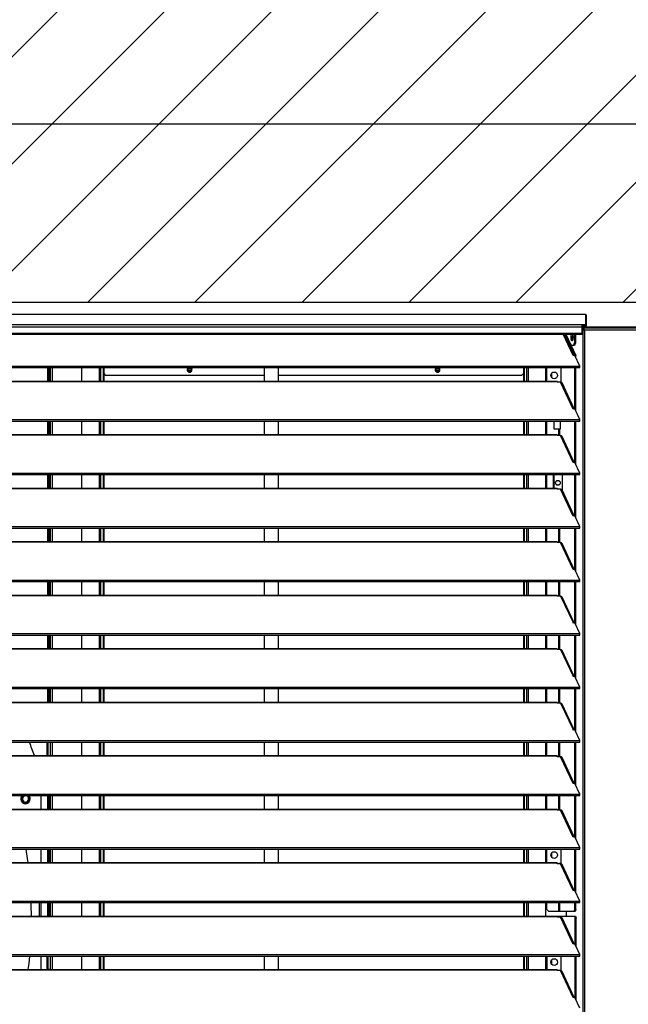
# Model space of a CAD drawing. Header units: millimetres. Extents: x 0 to 39823, y 0 to 11880.
# Tile 28 of 83: x 31288 to 31927, y 9745 to 10777. Entities that reach past the tile are written whole.
import ezdxf

# ---------------------------------------------------------------- set-up
doc = ezdxf.new("R2010")
doc.units = ezdxf.units.MM
doc.header["$PDSIZE"] = -1
doc.layers.add('DIMENZIJE', color=4, linetype='Continuous')
doc.layers.add('ODMIKI funkcionalni', color=253, linetype='Continuous')
doc.styles.add('SLDTEXTSTYLE6', font='txt')
doc.dimstyles.new('SLDDIMSTYLE0', dxfattribs={"dimtxt": 3, "dimasz": 3.414889, "dimexe": 0, "dimexo": 0.0625, "dimgap": 0.75, "dimtad": 1, "dimdec": 0, "dimlfac": 20, "dimrnd": 1e-09, "dimzin": 12, "dimdsep": 46, "dimtxsty": 'SLDTEXTSTYLE6', "dimsah": 1, "dimcen": 0.09, "dimadec": 0, "dimazin": 3, "dimtfac": 1, "dimtdec": 0, "dimtofl": 0, "dimtmove": 0, "dimatfit": 3, "dimfxl": 1, "dimfrac": 2, "dimtolj": 1, "dimtzin": 12, "dimarcsym": 0})

# ---------------------------------------------------------------- blocks, each defined once
blk = doc.blocks.new('*D11')
at = {"layer": 'Defpoints', "color": 0, "ltscale": 20, "transparency": 16777216}
for p in [(35131.7, 10467.8), (30473.7, 8774.1), (37077.8, 8774.1)]:
    blk.add_point(p, dxfattribs=at)
at = {"layer": 'DIMENZIJE', "color": 0, "lineweight": -2, "ltscale": 20, "transparency": 16777216}
for p, q in [((35133, 10467.8), (37077.8, 10467.8)), ((37077.8, 10399.5), (37077.8, 8842.4)), ((30475, 8774.1), (37077.8, 8774.1))]:
    blk.add_line(p, q, dxfattribs=at)
at = {"layer": 'DIMENZIJE', "color": 0, "ltscale": 20, "transparency": 16777216}
for points in [[(37066.4, 10399.5), (37089.2, 10399.5), (37077.8, 10467.8)], [(37066.4, 8842.4), (37089.2, 8842.4), (37077.8, 8774.1)]]:
    blk.add_solid(points, dxfattribs=at)
at = {"layer": 'DIMENZIJE', "color": 0, "ltscale": 20, "transparency": 16777216, "insert": (37001.1, 9580), "char_height": 60, "attachment_point": 2, "rotation": 90, "style": 'SLDTEXTSTYLE6'}
blk.add_mtext('\\A1;1694', dxfattribs=at)
blk = doc.blocks.new('*D12')
at = {"layer": 'Defpoints', "color": 0, "ltscale": 20, "transparency": 16777216}
for p in [(36757.7, 10787.8), (36757.7, 10452.3), (30132.7, 9752.3)]:
    blk.add_point(p, dxfattribs=at)
at = {"layer": 'DIMENZIJE', "color": 0, "lineweight": -2, "ltscale": 20, "transparency": 16777216}
for p, q in [((30132.7, 9753.6), (30132.7, 10787.8)), ((30201, 10787.8), (36689.4, 10787.8)), ((36757.7, 10453.6), (36757.7, 10787.8))]:
    blk.add_line(p, q, dxfattribs=at)
at = {"layer": 'DIMENZIJE', "color": 0, "ltscale": 20, "transparency": 16777216}
for points in [[(30201, 10799.2), (30201, 10776.5), (30132.7, 10787.8)], [(36689.4, 10799.2), (36689.4, 10776.5), (36757.7, 10787.8)]]:
    blk.add_solid(points, dxfattribs=at)
at = {"layer": 'DIMENZIJE', "color": 0, "ltscale": 20, "transparency": 16777216, "insert": (33445.2, 10864.6), "char_height": 60, "attachment_point": 2, "style": 'SLDTEXTSTYLE6'}
blk.add_mtext('\\A1;6625', dxfattribs=at)
blk = doc.blocks.new('*D13')
at = {"layer": 'Defpoints', "color": 0, "ltscale": 20, "transparency": 16777216}
for p in [(36757.7, 10667.8), (30307.7, 10452.3), (36757.7, 10452.3)]:
    blk.add_point(p, dxfattribs=at)
at = {"layer": 'DIMENZIJE', "color": 0, "lineweight": -2, "ltscale": 20, "transparency": 16777216}
for p, q in [((30307.7, 10453.6), (30307.7, 10667.8)), ((30376, 10667.8), (36689.4, 10667.8)), ((36757.7, 10453.6), (36757.7, 10667.8))]:
    blk.add_line(p, q, dxfattribs=at)
at = {"layer": 'DIMENZIJE', "color": 0, "ltscale": 20, "transparency": 16777216}
for points in [[(30376, 10679.2), (30376, 10656.5), (30307.7, 10667.8)], [(36689.4, 10679.2), (36689.4, 10656.5), (36757.7, 10667.8)]]:
    blk.add_solid(points, dxfattribs=at)
at = {"layer": 'DIMENZIJE', "color": 0, "ltscale": 20, "transparency": 16777216, "insert": (33532.7, 10744.6), "char_height": 60, "attachment_point": 2, "style": 'SLDTEXTSTYLE6'}
blk.add_mtext('\\A1;6450', dxfattribs=at)

msp = doc.modelspace()

# ---------------------------------------------------------------- hatches: boundary and pattern name
at = {"layer": 'ODMIKI funkcionalni'}
h = msp.add_hatch(dxfattribs=at)
h.set_pattern_fill('ANSI31', color=256, scale=25)
h.paths.add_polyline_path([(37556.8, 11465.7), (29806.7, 11465.7), (29806.7, 8759.1), (30306.5, 8759.1), (30306.5, 10480.9), (36758.1, 10480.9), (36758.1, 8759.1), (37556.8, 8759.1)])

# ---------------------------------------------------------------- linework, layer by layer
at = {"color": 7, "linetype": 'Continuous', "lineweight": 25, "ltscale": 20}
for p, q in [((31881.8, 10467.8), (30308.7, 10467.8)), ((31881.7, 10467.8), (30308.7, 10467.8)), ((31881.7, 10467.8), (31881.7, 10455.3)), ((30308.7, 10457.4), (31881.7, 10457.4)), ((31878.3, 10447.4), (31878.3, 10457.4)), ((31882.8, 10456.4), (31882.8, 10466.8)), ((31878.3, 10454.5), (30312.2, 10454.5)), ((30312.2, 10448.4), (31878.3, 10448.4)), ((30312.2, 10447.4), (31878.3, 10447.4)), ((31868.9, 10424.8), (31858.4, 10447.4)), ((31870, 10425), (31859.5, 10447.4)), ((31860.1, 10447.4), (31870.5, 10425)), ((31861.1, 10447.4), (31871.5, 10425)), ((31868.2, 10446.9), (31867.6, 10443.9)), ((31870.1, 10447.4), (31870.1, 10438.3)), ((31871.1, 10447.4), (31871.1, 10438.3)), ((31878.3, 10456.4), (31881.7, 10456.4)), ((31878.3, 10456.3), (31878.6, 10456.3)), ((31878.3, 10455.3), (31878.6, 10455.3)), ((31937.2, 10454.7), (31878.3, 10454.7)), ((31878.8, 10453.5), (31878.3, 10453.5)), ((31879.3, 10452.4), (31878.3, 10452.5)), ((31878.8, 10452.5), (31878.3, 10452.5)), ((31878.9, 10452.4), (31878.3, 10452.4)), ((31878.6, 10456.3), (31881.7, 10456.3)), ((31878.6, 10456.3), (31878.6, 10455.3)), ((31878.6, 10455.3), (31881.7, 10455.3)), ((31936.6, 10453.5), (31878.8, 10453.5)), ((31878.8, 10453.5), (31878.8, 10452.5)), ((31879.4, 10452.4), (31878.9, 10452.4)), ((31878.9, 10452.4), (31879, 10452.2)), ((31879, 10452.2), (31879, 8892.1)), ((31879, 10452.2), (31879.7, 10452.2)), ((31880.7, 10451.7), (31934.7, 10451.7)), ((31880.7, 10451.7), (31880.7, 8892.1)), ((31867.6, 10443.9), (31868.1, 10440.7)), ((31867.6, 10443.9), (31868.7, 10443.9)), ((31869.2, 10435.3), (31870.1, 10438.3)), ((31870.1, 10438.3), (31871.1, 10438.3)), ((31871.1, 10438.3), (31870.1, 10435.3)), ((31870.1, 10435.3), (31866.7, 10435.3)), ((31870.4, 10425), (31868.9, 10424.8)), ((31875.7, 10413.8), (31870.4, 10425)), ((31870.5, 10424.8), (31870.5, 10425)), ((31870.5, 10425), (31871.5, 10425)), ((31871.5, 10422.8), (31871.5, 10425)), ((30314.8, 10413.8), (31875.7, 10413.8)), ((30314.8, 10412.2), (31875.7, 10412.2)), ((31317.8, 10412.2), (31317.8, 10398)), ((31318.6, 10412.2), (31318.6, 10398)), ((31320.1, 10412.2), (31320.1, 10398)), ((31320.4, 10412.2), (31320.4, 10398)), ((31322.7, 10412.2), (31322.7, 10398)), ((31353.4, 10412.2), (31353.4, 10398)), ((31371.7, 10412.2), (31371.7, 10398)), ((31373.4, 10412.2), (31373.4, 10398)), ((31376, 10412.2), (31376, 10398)), ((31376.6, 10412.2), (31376.6, 10398)), ((31376.6, 10405.9), (31378.6, 10403.9)), ((31465, 10409.6), (31468.4, 10409.6)), ((31468.3, 10409.4), (31465.1, 10409.4)), ((31545, 10412.2), (31545, 10398)), ((31560, 10398), (31560, 10412.2)), ((31725, 10409.6), (31728.4, 10409.6)), ((31728.3, 10409.4), (31725.1, 10409.4)), ((31814.7, 10403.9), (31816.7, 10405.9)), ((31816.7, 10412.2), (31816.7, 10398)), ((31817.3, 10412.2), (31817.3, 10398)), ((31820, 10412.2), (31820, 10398)), ((31821.6, 10412.2), (31821.6, 10398)), ((31839.9, 10412.2), (31839.9, 10398)), ((31841.2, 10398), (31841.2, 10412.2)), ((31846.4, 10401.5), (31846.4, 10406.7)), ((31855.9, 10412.2), (31855.9, 10396.9)), ((31870.5, 10368.7), (31870.5, 10412.2)), ((31871.5, 10366.7), (31871.5, 10412.2)), ((31875.7, 10412.2), (31875.7, 10413.8)), ((30338.2, 10398), (31852.2, 10398)), ((30338.2, 10397.8), (31852.2, 10397.8)), ((31545, 10403.9), (31378.6, 10403.9)), ((31814.7, 10403.9), (31560, 10403.9)), ((31852.2, 10397), (31852.2, 10398)), ((31855.7, 10397), (31852.2, 10397)), ((31868.9, 10368.7), (31855.7, 10397)), ((31870, 10368.9), (31857.3, 10396.1)), ((31870.4, 10368.9), (31868.9, 10368.7)), ((31875.7, 10357.7), (31870.4, 10368.9)), ((30314.8, 10357.7), (31875.7, 10357.7)), ((30314.8, 10356.1), (31875.7, 10356.1)), ((31317.8, 10356.1), (31317.8, 10342)), ((31318.6, 10356.1), (31318.6, 10342)), ((31320.1, 10356.1), (31320.1, 10342)), ((31320.4, 10356.1), (31320.4, 10342)), ((31322.7, 10356.1), (31322.7, 10342)), ((31353.4, 10356.1), (31353.4, 10342)), ((31371.7, 10356.1), (31371.7, 10342)), ((31373.4, 10356.1), (31373.4, 10342)), ((31376, 10356.1), (31376, 10342)), ((31376.6, 10356.1), (31376.6, 10342)), ((31545, 10356.1), (31545, 10342)), ((31560, 10342), (31560, 10356.1)), ((31816.7, 10356.1), (31816.7, 10342)), ((31817.3, 10356.1), (31817.3, 10342)), ((31820, 10356.1), (31820, 10342)), ((31821.6, 10356.1), (31821.6, 10342)), ((31839.9, 10356.1), (31839.9, 10342)), ((31841.2, 10342), (31841.2, 10356.1)), ((31848.8, 10347.6), (31848.8, 10356.1)), ((31855.3, 10356.1), (31855.3, 10347.6)), ((31870.5, 10312.6), (31870.5, 10356.1)), ((31871.5, 10310.6), (31871.5, 10356.1)), ((31875.7, 10356.1), (31875.7, 10357.7)), ((31855.3, 10347.6), (31848.8, 10347.6)), ((31853.8, 10340.9), (31853.8, 10347.6)), ((31854.7, 10340.9), (31854.7, 10347.6)), ((30338.2, 10342), (31852.2, 10342)), ((30338.2, 10341.7), (31852.2, 10341.7)), ((31852.2, 10340.9), (31852.2, 10342)), ((31855.7, 10340.9), (31852.2, 10340.9)), ((31868.9, 10312.6), (31855.7, 10340.9)), ((31870, 10312.8), (31857.3, 10340)), ((31870.4, 10312.8), (31868.9, 10312.6)), ((31875.7, 10301.7), (31870.4, 10312.8)), ((30314.8, 10301.7), (31875.7, 10301.7)), ((30314.8, 10300), (31875.7, 10300)), ((31317.8, 10300), (31317.8, 10285.9)), ((31318.6, 10300), (31318.6, 10285.9)), ((31320.1, 10300), (31320.1, 10285.9)), ((31320.4, 10300), (31320.4, 10285.9)), ((31322.7, 10300), (31322.7, 10285.9)), ((31353.4, 10300), (31353.4, 10285.9)), ((31371.7, 10300), (31371.7, 10285.9)), ((31373.4, 10300), (31373.4, 10285.9)), ((31376, 10300), (31376, 10285.9)), ((31376.6, 10300), (31376.6, 10285.9)), ((31545, 10300), (31545, 10285.9)), ((31560, 10285.9), (31560, 10300)), ((31816.7, 10300), (31816.7, 10285.9)), ((31817.3, 10300), (31817.3, 10285.9)), ((31820, 10300), (31820, 10285.9)), ((31821.6, 10300), (31821.6, 10285.9)), ((31839.9, 10300), (31839.9, 10285.9)), ((31841.2, 10285.9), (31841.2, 10300)), ((31848.3, 10285.9), (31848.3, 10300)), ((31848.9, 10300), (31848.7, 10299.9)), ((31848.7, 10299.9), (31848.7, 10285.9)), ((31857.5, 10283.4), (31857.5, 10300)), ((31870.5, 10256.5), (31870.5, 10300)), ((31871.5, 10254.5), (31871.5, 10300)), ((31875.7, 10300), (31875.7, 10301.7)), ((30338.2, 10285.9), (31852.2, 10285.9)), ((30338.2, 10285.6), (31852.2, 10285.6)), ((31852.2, 10284.8), (31852.2, 10285.9)), ((31855.7, 10284.8), (31852.2, 10284.8)), ((31868.9, 10256.5), (31855.7, 10284.8)), ((31870, 10256.7), (31857.3, 10283.9)), ((31870.4, 10256.7), (31868.9, 10256.5)), ((31875.7, 10245.6), (31870.4, 10256.7)), ((30314.8, 10245.6), (31875.7, 10245.6)), ((30314.8, 10243.9), (31875.7, 10243.9)), ((31317.8, 10243.9), (31317.8, 10229.8)), ((31318.6, 10243.9), (31318.6, 10229.8)), ((31320.1, 10243.9), (31320.1, 10229.8)), ((31320.4, 10243.9), (31320.4, 10229.8)), ((31322.7, 10243.9), (31322.7, 10229.8)), ((31353.4, 10243.9), (31353.4, 10229.8)), ((31371.7, 10243.9), (31371.7, 10229.8)), ((31373.4, 10243.9), (31373.4, 10229.8)), ((31376, 10243.9), (31376, 10229.8)), ((31376.6, 10243.9), (31376.6, 10229.8)), ((31545, 10243.9), (31545, 10229.8)), ((31560, 10229.8), (31560, 10243.9)), ((31816.7, 10243.9), (31816.7, 10229.8)), ((31817.3, 10243.9), (31817.3, 10229.8)), ((31820, 10243.9), (31820, 10229.8)), ((31821.6, 10243.9), (31821.6, 10229.8)), ((31839.9, 10243.9), (31839.9, 10229.8)), ((31841.2, 10229.8), (31841.2, 10243.9)), ((31853.8, 10228.7), (31853.8, 10243.9)), ((31854.7, 10228.7), (31854.7, 10243.9)), ((31870.5, 10200.5), (31870.5, 10243.9)), ((31871.5, 10198.4), (31871.5, 10243.9)), ((31875.7, 10243.9), (31875.7, 10245.6)), ((30338.2, 10229.8), (31852.2, 10229.8)), ((30338.2, 10229.5), (31852.2, 10229.5)), ((31852.2, 10228.7), (31852.2, 10229.8)), ((31855.7, 10228.7), (31852.2, 10228.7)), ((31868.9, 10200.4), (31855.7, 10228.7)), ((31870, 10200.6), (31857.3, 10227.8)), ((31870.4, 10200.7), (31868.9, 10200.4)), ((31875.7, 10189.5), (31870.4, 10200.7)), ((30314.8, 10189.5), (31875.7, 10189.5)), ((31875.7, 10187.8), (31875.7, 10189.5)), ((30314.8, 10187.8), (31875.7, 10187.8)), ((31317.8, 10187.8), (31317.8, 10173.7)), ((31318.6, 10187.8), (31318.6, 10173.7)), ((31320.1, 10187.8), (31320.1, 10173.7)), ((31320.4, 10187.8), (31320.4, 10173.7)), ((31322.7, 10187.8), (31322.7, 10173.7)), ((31353.4, 10187.8), (31353.4, 10173.7)), ((31371.7, 10187.8), (31371.7, 10173.7)), ((31373.4, 10187.8), (31373.4, 10173.7)), ((31376, 10187.8), (31376, 10173.7)), ((31376.6, 10187.8), (31376.6, 10173.7)), ((31545, 10187.8), (31545, 10173.7)), ((31560, 10173.7), (31560, 10187.8)), ((31816.7, 10187.8), (31816.7, 10173.7)), ((31817.3, 10187.8), (31817.3, 10173.7)), ((31820, 10187.8), (31820, 10173.7)), ((31821.6, 10187.8), (31821.6, 10173.7)), ((31839.9, 10187.8), (31839.9, 10173.7)), ((31841.2, 10173.7), (31841.2, 10187.8)), ((31853.8, 10172.6), (31853.8, 10187.8)), ((31854.7, 10172.6), (31854.7, 10187.8)), ((31870.5, 10144.4), (31870.5, 10187.8)), ((31871.5, 10142.3), (31871.5, 10187.8)), ((30338.2, 10173.7), (31852.2, 10173.7)), ((30338.2, 10173.4), (31852.2, 10173.4)), ((31852.2, 10172.6), (31852.2, 10173.7)), ((31855.7, 10172.6), (31852.2, 10172.6)), ((31855.7, 10172.6), (31868.7, 10144.9)), ((31870, 10144.5), (31857.3, 10171.7)), ((31868.9, 10144.3), (31868.7, 10144.9)), ((31870.4, 10144.6), (31868.9, 10144.3)), ((31875.7, 10133.4), (31870.4, 10144.6)), ((30314.8, 10133.4), (31875.7, 10133.4)), ((30314.8, 10131.7), (31875.7, 10131.7)), ((31317.8, 10131.7), (31317.8, 10117.6)), ((31318.6, 10131.7), (31318.6, 10117.6)), ((31320.1, 10131.7), (31320.1, 10117.6)), ((31320.4, 10131.7), (31320.4, 10117.6)), ((31322.7, 10131.7), (31322.7, 10117.6)), ((31353.4, 10131.7), (31353.4, 10117.6)), ((31371.7, 10131.7), (31371.7, 10117.6)), ((31373.4, 10131.7), (31373.4, 10117.6)), ((31376, 10131.7), (31376, 10117.6)), ((31376.6, 10131.7), (31376.6, 10117.6)), ((31545, 10131.7), (31545, 10117.6)), ((31560, 10117.6), (31560, 10131.7)), ((31816.7, 10131.7), (31816.7, 10117.6)), ((31817.3, 10131.7), (31817.3, 10117.6)), ((31820, 10131.7), (31820, 10117.6)), ((31821.6, 10131.7), (31821.6, 10117.6)), ((31839.9, 10131.7), (31839.9, 10117.6)), ((31841.2, 10117.6), (31841.2, 10131.7)), ((31853.8, 10116.5), (31853.8, 10131.7)), ((31854.7, 10116.5), (31854.7, 10131.7)), ((31870.5, 10088.3), (31870.5, 10131.7)), ((31871.5, 10086.2), (31871.5, 10131.7)), ((31875.7, 10131.7), (31875.7, 10133.4)), ((30338.2, 10117.6), (31852.2, 10117.6)), ((30338.2, 10117.3), (31852.2, 10117.3)), ((31852.2, 10116.5), (31852.2, 10117.6)), ((31855.7, 10116.5), (31852.2, 10116.5)), ((31855.7, 10116.5), (31868.7, 10088.8)), ((31870, 10088.4), (31857.3, 10115.6)), ((31868.9, 10088.2), (31868.7, 10088.8)), ((31870.4, 10088.5), (31868.9, 10088.2)), ((31875.7, 10077.3), (31870.4, 10088.5)), ((30314.8, 10077.3), (31875.7, 10077.3)), ((30314.8, 10075.7), (31875.7, 10075.7)), ((31317.8, 10075.7), (31317.8, 10061.5)), ((31318.6, 10075.7), (31318.6, 10061.5)), ((31320.1, 10075.7), (31320.1, 10061.5)), ((31320.4, 10075.7), (31320.4, 10061.5)), ((31322.7, 10075.7), (31322.7, 10061.5)), ((31353.4, 10075.7), (31353.4, 10061.5)), ((31371.7, 10075.7), (31371.7, 10061.5)), ((31373.4, 10075.7), (31373.4, 10061.5)), ((31376, 10075.7), (31376, 10061.5)), ((31376.6, 10075.7), (31376.6, 10061.5)), ((31545, 10075.7), (31545, 10061.5)), ((31560, 10061.5), (31560, 10075.7)), ((31816.7, 10075.7), (31816.7, 10061.5)), ((31817.3, 10075.7), (31817.3, 10061.5)), ((31820, 10075.7), (31820, 10061.5)), ((31821.6, 10075.7), (31821.6, 10061.5)), ((31839.9, 10075.7), (31839.9, 10061.5)), ((31841.2, 10061.5), (31841.2, 10075.7)), ((31853.8, 10060.4), (31853.8, 10075.7)), ((31854.7, 10060.4), (31854.7, 10075.7)), ((31870.5, 10032.2), (31870.5, 10075.7)), ((31871.5, 10030.2), (31871.5, 10075.7)), ((31875.7, 10075.7), (31875.7, 10077.3)), ((30338.2, 10061.5), (31852.2, 10061.5)), ((30338.2, 10061.2), (31852.2, 10061.2)), ((31852.2, 10060.4), (31852.2, 10061.5)), ((31855.7, 10060.4), (31852.2, 10060.4)), ((31855.7, 10060.4), (31868.7, 10032.7)), ((31870, 10032.3), (31857.3, 10059.5)), ((31868.9, 10032.2), (31868.7, 10032.7)), ((31870.4, 10032.4), (31868.9, 10032.2)), ((31875.7, 10021.2), (31870.4, 10032.4)), ((30314.8, 10021.2), (31875.7, 10021.2)), ((30314.8, 10019.6), (31875.7, 10019.6)), ((31317.4, 10005.4), (31317.4, 10019.6)), ((31317.9, 10019.6), (31317.9, 10005.4)), ((31320.4, 10019.6), (31320.4, 10005.4)), ((31322.7, 10019.6), (31322.7, 10005.4)), ((31353.4, 10019.6), (31353.4, 10005.4)), ((31371.7, 10019.6), (31371.7, 10005.4)), ((31373.4, 10019.6), (31373.4, 10005.4)), ((31376, 10019.6), (31376, 10005.4)), ((31376.6, 10019.6), (31376.6, 10005.4)), ((31545, 10019.6), (31545, 10005.4)), ((31560, 10005.4), (31560, 10019.6)), ((31816.7, 10019.6), (31816.7, 10005.4)), ((31817.3, 10019.6), (31817.3, 10005.4)), ((31820, 10019.6), (31820, 10005.4)), ((31821.6, 10019.6), (31821.6, 10005.4)), ((31839.9, 10019.6), (31839.9, 10005.4)), ((31841.2, 10005.4), (31841.2, 10019.6)), ((31853.8, 10004.3), (31853.8, 10019.6)), ((31854.7, 10004.3), (31854.7, 10019.6)), ((31870.5, 9976.1), (31870.5, 10019.6)), ((31871.5, 9974.1), (31871.5, 10019.6)), ((31875.7, 10019.6), (31875.7, 10021.2)), ((30338.2, 10005.4), (31852.2, 10005.4)), ((30338.2, 10005.1), (31852.2, 10005.1)), ((31852.2, 10004.3), (31852.2, 10005.4)), ((31855.7, 10004.3), (31852.2, 10004.3)), ((31868.9, 9976.1), (31855.7, 10004.3)), ((31870, 9976.2), (31857.3, 10003.4)), ((31870.4, 9976.3), (31868.9, 9976.1)), ((31875.7, 9965.1), (31870.4, 9976.3)), ((30314.8, 9965.1), (31875.7, 9965.1)), ((30314.8, 9963.5), (31875.7, 9963.5)), ((31291.2, 9963.4), (31291.3, 9963.5)), ((31310.9, 9949.3), (31310.9, 9963.5)), ((31317.8, 9963.5), (31317.8, 9949.3)), ((31318.6, 9963.5), (31318.6, 9949.3)), ((31320.1, 9963.5), (31320.1, 9949.3)), ((31320.4, 9963.5), (31320.4, 9949.3)), ((31322.7, 9963.5), (31322.7, 9949.3)), ((31353.4, 9963.5), (31353.4, 9949.3)), ((31371.7, 9963.5), (31371.7, 9949.3)), ((31373.4, 9963.5), (31373.4, 9949.3)), ((31376, 9963.5), (31376, 9949.3)), ((31376.6, 9963.5), (31376.6, 9949.3)), ((31545, 9963.5), (31545, 9949.3)), ((31560, 9949.3), (31560, 9963.5)), ((31816.7, 9963.5), (31816.7, 9949.3)), ((31817.3, 9963.5), (31817.3, 9949.3)), ((31820, 9963.5), (31820, 9949.3)), ((31821.6, 9963.5), (31821.6, 9949.3)), ((31839.9, 9963.5), (31839.9, 9949.3)), ((31841.2, 9949.3), (31841.2, 9963.5)), ((31853.8, 9948.2), (31853.8, 9963.5)), ((31854.7, 9948.2), (31854.7, 9963.5)), ((31870.5, 9920), (31870.5, 9963.5)), ((31871.5, 9918), (31871.5, 9963.5)), ((31875.7, 9963.5), (31875.7, 9965.1)), ((30338.2, 9949.3), (31852.2, 9949.3)), ((30338.2, 9949), (31852.2, 9949)), ((31852.2, 9948.2), (31852.2, 9949.3)), ((31855.7, 9948.2), (31852.2, 9948.2)), ((31868.9, 9920), (31855.7, 9948.2)), ((31870, 9920.1), (31857.3, 9947.4)), ((31870.4, 9920.2), (31868.9, 9920)), ((31875.7, 9909), (31870.4, 9920.2)), ((30314.8, 9909), (31875.7, 9909)), ((30314.8, 9907.4), (31875.7, 9907.4)), ((31317.8, 9907.4), (31317.8, 9893.2)), ((31318.6, 9907.4), (31318.6, 9893.2)), ((31320.1, 9907.4), (31320.1, 9893.2)), ((31320.4, 9907.4), (31320.4, 9893.2)), ((31322.7, 9907.4), (31322.7, 9893.2)), ((31353.4, 9907.4), (31353.4, 9893.2)), ((31371.7, 9907.4), (31371.7, 9893.2)), ((31373.4, 9907.4), (31373.4, 9893.2)), ((31376, 9907.4), (31376, 9893.2)), ((31376.6, 9907.4), (31376.6, 9893.2)), ((31545, 9907.4), (31545, 9893.2)), ((31560, 9893.2), (31560, 9907.4)), ((31816.7, 9907.4), (31816.7, 9893.2)), ((31817.3, 9907.4), (31817.3, 9893.2)), ((31820, 9907.4), (31820, 9893.2)), ((31821.6, 9907.4), (31821.6, 9893.2)), ((31839.9, 9907.4), (31839.9, 9893.2)), ((31841.2, 9893.2), (31841.2, 9907.4)), ((31846.4, 9898.6), (31846.4, 9903.8)), ((31855.9, 9907.4), (31855.9, 9892.1)), ((31870.5, 9863.9), (31870.5, 9907.4)), ((31871.5, 9861.9), (31871.5, 9907.4)), ((31875.7, 9907.4), (31875.7, 9909)), ((30338.2, 9893.2), (31852.2, 9893.2)), ((30338.2, 9892.9), (31852.2, 9892.9)), ((31852.2, 9892.1), (31852.2, 9893.2)), ((31855.7, 9892.1), (31852.2, 9892.1)), ((31855.9, 9892.2), (31853.8, 9892.2)), ((31853.8, 9892.1), (31853.8, 9892.2)), ((31868.9, 9863.9), (31855.7, 9892.1)), ((31870, 9864.1), (31857.3, 9891.3)), ((31870.4, 9864.1), (31868.9, 9863.9)), ((31875.7, 9852.9), (31870.4, 9864.1)), ((30314.8, 9852.9), (31875.7, 9852.9)), ((30314.8, 9851.3), (31875.7, 9851.3)), ((31308.9, 9851.3), (31308.9, 9837.1)), ((31310.9, 9837.1), (31310.9, 9851.3)), ((31317.8, 9851.3), (31317.8, 9837.1)), ((31318.6, 9851.3), (31318.6, 9837.1)), ((31320.1, 9851.3), (31320.1, 9837.1)), ((31320.4, 9851.3), (31320.4, 9837.1)), ((31322.7, 9851.3), (31322.7, 9837.1)), ((31353.4, 9851.3), (31353.4, 9837.1)), ((31371.7, 9851.3), (31371.7, 9837.1)), ((31373.4, 9851.3), (31373.4, 9837.1)), ((31376, 9851.3), (31376, 9837.1)), ((31376.6, 9851.3), (31376.6, 9837.1)), ((31816.7, 9851.3), (31816.7, 9837.1)), ((31817.3, 9851.3), (31817.3, 9837.1)), ((31820, 9851.3), (31820, 9837.1)), ((31821.6, 9851.3), (31821.6, 9837.1)), ((31839.9, 9851.3), (31839.9, 9837.1)), ((31841.2, 9844.1), (31841.2, 9851.3)), ((31853.8, 9842.1), (31853.8, 9851.3)), ((31854.7, 9842.1), (31854.7, 9851.3)), ((31870.5, 9844.1), (31870.5, 9851.3)), ((31871.5, 9844.1), (31871.5, 9851.3)), ((31875.7, 9851.3), (31875.7, 9852.9)), ((31841.2, 9844.1), (31843.2, 9842.1)), ((31870.9, 9842.1), (31843.2, 9842.1)), ((31861.7, 9837.1), (31861.7, 9842.1)), ((31869.9, 9842.1), (31870.5, 9844.1)), ((31870.5, 9844.1), (31871.5, 9844.1)), ((31871.5, 9844.1), (31870.9, 9842.1)), ((30319.1, 9837.1), (31871.4, 9837.1)), ((30338.2, 9836.9), (31852.2, 9836.9)), ((31852.2, 9836.1), (31852.2, 9837.1)), ((31855.7, 9836.1), (31852.2, 9836.1)), ((31854.3, 9836.1), (31854.3, 9837.1)), ((31855.2, 9836.1), (31855.2, 9837.1)), ((31868.9, 9807.8), (31855.7, 9836.1)), ((31870, 9808), (31857.3, 9835.2)), ((31871, 9835.1), (31870.4, 9837.1)), ((31871, 9806.8), (31871, 9835.1)), ((31872, 9835.1), (31871, 9835.1)), ((31871.4, 9837.1), (31872, 9835.1)), ((31872, 9804.7), (31872, 9835.1)), ((31870.4, 9808), (31868.9, 9807.8)), ((31875.7, 9796.8), (31870.4, 9808)), ((30314.8, 9796.8), (31875.7, 9796.8)), ((31875.7, 9795.2), (31875.7, 9796.8)), ((30314.8, 9795.2), (31875.7, 9795.2)), ((31310.9, 9781.1), (31310.9, 9795.2)), ((31317.4, 9782.2), (31317.4, 9795.2)), ((31317.9, 9795.2), (31317.9, 9781.7)), ((31320.4, 9795.2), (31320.4, 9781.1)), ((31322.7, 9795.2), (31322.7, 9781.1)), ((31353.4, 9795.2), (31353.4, 9781.1)), ((31371.7, 9795.2), (31371.7, 9781.1)), ((31373.4, 9795.2), (31373.4, 9781.1)), ((31376, 9795.2), (31376, 9781.1)), ((31376.6, 9795.2), (31376.6, 9781.1)), ((31545, 9795.2), (31545, 9781.1)), ((31560, 9781.1), (31560, 9795.2)), ((31816.7, 9795.2), (31816.7, 9781.1)), ((31817.3, 9795.2), (31817.3, 9781.1)), ((31820, 9795.2), (31820, 9781.1)), ((31821.6, 9795.2), (31821.6, 9781.1)), ((31839.9, 9795.2), (31839.9, 9781.1)), ((31841.7, 9781.1), (31841.7, 9795.2)), ((31846.4, 9786.5), (31846.4, 9791.6)), ((31856.1, 9779.9), (31856.1, 9795.2)), ((31871, 9750.7), (31871, 9795.2)), ((31872, 9748.6), (31872, 9795.2)), ((30338.2, 9781.1), (31852.2, 9781.1)), ((30338.2, 9780.8), (31852.2, 9780.8)), ((31317.8, 9781.7), (31317.8, 9781.1)), ((31317.9, 9781.7), (31320.4, 9781.7)), ((31318.6, 9781.7), (31318.6, 9781.1)), ((31320.1, 9781.7), (31320.1, 9781.1)), ((31852.2, 9780), (31852.2, 9781.1)), ((31855.7, 9780), (31852.2, 9780)), ((31855.3, 9780), (31854.3, 9780)), ((31854.3, 9780), (31854.3, 9780)), ((31855.3, 9780), (31856.1, 9780.9)), ((31868.9, 9751.7), (31855.7, 9780)), ((31870, 9751.9), (31857.3, 9779.1)), ((31870.4, 9751.9), (31868.9, 9751.7)), ((31875.7, 9740.8), (31870.4, 9751.9))]:
    msp.add_line(p, q, dxfattribs=at)
at = {"color": 7, "linetype": 'Continuous', "lineweight": 25, "ltscale": 20, "flags": 128}
for points in [[(31881.8, 10467.8), (31881.7, 10467.8), (31881.7, 10467.8)], [(31866.6, 10443.8), (31866.6, 10444.3), (31866.6, 10444.8), (31866.6, 10445.2), (31866.7, 10445.6), (31866.8, 10446), (31866.9, 10446.4), (31867, 10446.7), (31867.1, 10446.9), (31867.3, 10447.1), (31867.4, 10447.3), (31867.6, 10447.3), (31867.7, 10447.3), (31867.9, 10447.3), (31868, 10447.1), (31868.1, 10446.9), (31868.3, 10446.7), (31868.4, 10446.4), (31868.5, 10446), (31868.6, 10445.6), (31868.6, 10445.2), (31868.7, 10444.8), (31868.7, 10444.3), (31868.7, 10443.8), (31868.7, 10443.3), (31868.7, 10442.9), (31868.6, 10442.4), (31868.6, 10442), (31868.5, 10441.6), (31868.4, 10441.3), (31868.3, 10441), (31868.1, 10440.7), (31868, 10440.5), (31867.9, 10440.4), (31867.7, 10440.3), (31867.6, 10440.3), (31867.4, 10440.4), (31867.3, 10440.5), (31867.1, 10440.7), (31867, 10441), (31866.9, 10441.3), (31866.8, 10441.6), (31866.7, 10442), (31866.6, 10442.4), (31866.6, 10442.9), (31866.6, 10443.3), (31866.6, 10443.8)], [(31297.4, 9893.2), (31296.8, 9897.4), (31295.4, 9907.4)], [(31310.9, 9893.2), (31310.9, 9897.3), (31310.9, 9907.4)], [(31300.8, 9837.1), (31300.7, 9848.6), (31300.6, 9851.3)], [(31297.5, 9781.1), (31298.3, 9787.5), (31299, 9795.2)]]:
    msp.add_lwpolyline(points, dxfattribs=at)
at = {"color": 7, "linetype": 'Continuous', "lineweight": 25, "ltscale": 400}
for centre, radius in [((31466.7, 10409.9), 1.7), ((31726.7, 10409.9), 1.7), ((31848.8, 10404.1), 3.5), ((31852.8, 10291.4), 2.5), ((31852.8, 10291.4), 2.4), ((31848.8, 9901.2), 3.5), ((31848.8, 9789), 3.5)]:
    msp.add_circle(centre, radius, dxfattribs=at)
for centre, radius, start, end in [((31881.7, 10456.4), 1.05, 269.989, 90.011), ((31877.7, 10450.4), 3.3, 23.0891, 69.6268), ((31878.4, 10449), 3.53, 50.1693, 83.8903), ((31881.8, 10457.8), 6.27, 243.1682, 259.7249), ((31881.7, 10456.4), 0.05, 269.989, 90.011), ((31868.9, 10424), 1.39, 43.9055, 102.1436), ((31466.7, 10409.9), 2.5, 111.8152, 68.1848), ((31726.7, 10409.9), 2.5, 111.8152, 68.1848), ((31855.8, 10395.4), 1.58, 25.9359, 94.9055), ((31868.9, 10367.9), 1.39, 43.9055, 102.1436), ((31855.8, 10339.3), 1.58, 25.9359, 94.9055), ((31868.9, 10311.8), 1.39, 43.9055, 102.1436), ((31852.8, 10291.4), 4.5, 154.1581, 205.8419), ((31855.8, 10283.2), 1.58, 25.9359, 94.9055), ((31868.9, 10255.7), 1.39, 43.9055, 102.1436), ((31855.8, 10227.1), 1.58, 25.9359, 94.9055), ((31868.9, 10199.6), 1.39, 43.9055, 102.1436), ((31855.8, 10171), 1.58, 25.9359, 94.9055), ((31868.9, 10143.5), 1.39, 43.9055, 102.1436), ((31855.8, 10114.9), 1.58, 25.9359, 94.9055), ((31868.9, 10087.4), 1.39, 43.9055, 102.1436), ((31855.8, 10058.8), 1.58, 25.9359, 94.9055), ((31868.9, 10031.4), 1.39, 43.9055, 102.1436), ((30833.3, 9836.4), 500.1, 19.7563, 21.4881), ((31855.8, 10002.7), 1.58, 25.9359, 94.9055), ((31868.9, 9975.3), 1.39, 43.9055, 102.1436), ((31294.6, 9960), 4.99, 135.272, 180.0221), ((31294.6, 9960), 4.8, 132.9757, 47.0243), ((31294.6, 9960), 4.8, 135, 47.0767), ((31294.6, 9960), 4, 118.6014, 61.3986), ((31294.6, 9960), 4, 118.5118, 61.4882), ((31294.6, 9960), 3.32, 105.1056, 284.8945), ((31294.6, 9960), 3.32, 285.0936, 104.9065), ((31294.6, 9960), 4.97, 359.9203, 44.8863), ((31294.6, 9960), 5, 180, 0), ((31855.8, 9946.7), 1.58, 25.9359, 94.9055), ((31868.9, 9919.2), 1.39, 43.9055, 102.1436), ((31855.8, 9890.6), 1.58, 25.9359, 94.9055), ((31868.9, 9863.1), 1.39, 43.9055, 102.1436), ((31855.8, 9834.5), 1.58, 25.9359, 94.9055), ((31868.9, 9807), 1.39, 43.9055, 102.1436), ((31317.9, 9782.2), 0.5, 180, 270), ((31855.8, 9778.4), 1.58, 25.9359, 94.9055), ((31868.9, 9750.9), 1.39, 43.9055, 102.1436)]:
    msp.add_arc(centre, radius, start, end, dxfattribs=at)
msp.add_ellipse((31881.7, 10466.8), major_axis=(0, -1.05), ratio=0.999762, start_param=1.570796, end_param=3.113028, dxfattribs=at)
at = {"layer": 'ODMIKI funkcionalni', "ltscale": 10}
msp.add_line((30306.5, 10480.9), (36758.1, 10480.9), dxfattribs=at)

# ---------------------------------------------------------------- dimensions: what is measured, and where the dimension line sits
at = {"layer": 'DIMENZIJE', "ltscale": 20}
for base, p1, picture, middle in [((36757.7, 10787.8), (30132.7, 9752.3), '*D12', (33445.2, 10787.8)), ((36757.7, 10667.8), (30307.7, 10452.3), '*D13', (33532.7, 10667.8))]:
    dim = msp.add_linear_dim(base=base, p1=p1, p2=(36757.7, 10452.3), dimstyle='SLDDIMSTYLE0', override={"dimscale": 20, "dimlfac": 1}, dxfattribs=at)
    dim.commit()
    dim.dimension.update_dxf_attribs({"geometry": picture, "text_midpoint": middle, "dimtype": 160})
dim = msp.add_linear_dim(base=(37077.8, 8774.1), p1=(35131.7, 10467.8), p2=(30473.7, 8774.1), angle=90, dimstyle='SLDDIMSTYLE0', override={"dimscale": 20, "dimlfac": 1}, dxfattribs=at)
dim.commit()
dim.dimension.update_dxf_attribs({"geometry": '*D11', "text_midpoint": (37077.8, 9580), "dimtype": 160})

doc.saveas('drawing.dxf')
